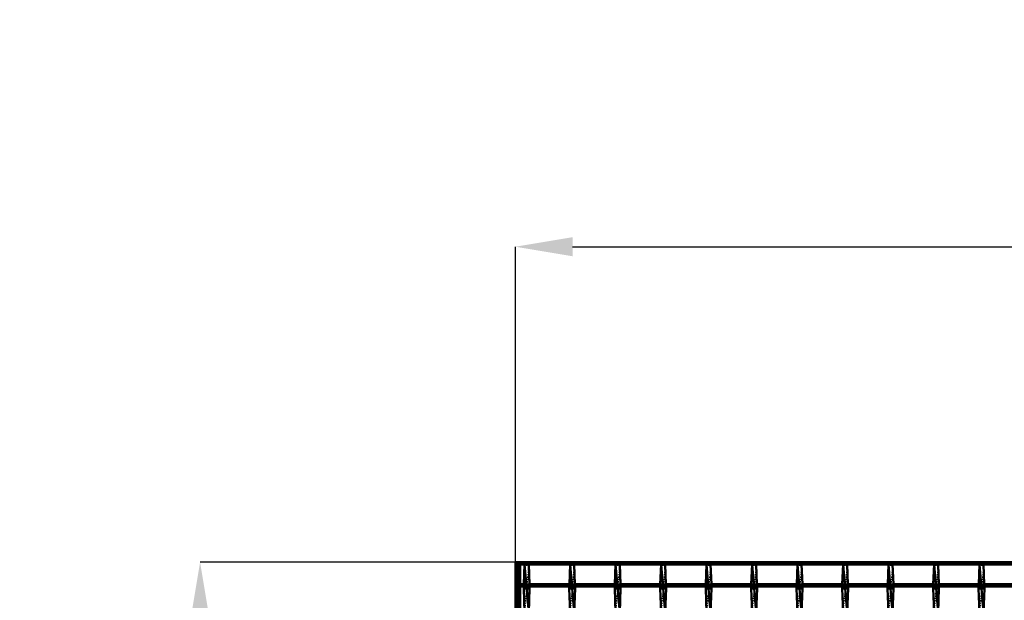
# Model space of a CAD drawing. Header units: millimetres. Extents: x -1015 to 657, y -500 to 954.
# Tile 12 of 29: x -1015 to -191, y 468 to 954. Entities that reach past the tile are written whole.
import ezdxf

# ---------------------------------------------------------------- set-up
doc = ezdxf.new("R2010")
doc.units = ezdxf.units.MM
doc.linetypes.add('Center', pattern=[1.5, 0.45, -0.5, 0.05, -0.5])
doc.linetypes.add('Dashed', pattern=[2, 1, -1])
for name, color, linetype, lineweight in [('2d ConnectionPoints', 7, 'Continuous', 50), ('AM_0', 7, 'Continuous', 50), ('AM_5', 3, 'Continuous', 25), ('AM_7', 7, 'Center', 25), ('AM_9', 6, 'Dashed', 25)]:
    doc.layers.add(name, color=color, linetype=linetype, lineweight=lineweight)
doc.dimstyles.new('ISO-25', dxfattribs={"dimtxt": 2.5, "dimasz": 2.5, "dimexe": 1.25, "dimexo": 0.625, "dimtad": 1, "dimtxsty": 'Standard', "dimcen": 2.5, "dimadec": 0, "dimazin": 0, "dimtfac": 1, "dimtmove": 0, "dimatfit": 3, "dimfxl": 1, "dimarcsym": 0})

# ---------------------------------------------------------------- blocks, each defined once
blk = doc.blocks.new('3_7wrbm7iinyitju14vuznlojvd________0_in_LSSP23034382111200100035010_4')
at = {"layer": 'AM_0'}
for p, q in [((-592.28, 498), (-592.87, 481.62)), ((-592.28, 498), (-588.82, 458)), ((-588.82, 498), (-592.28, 498)), ((-588.82, 498), (-588.23, 481.62)), ((-592.94, 479.62), (-593, 478)), ((-588.16, 479.62), (-588.1, 478)), ((-588.1, 478), (-593, 478)), ((-593, 478), (-592.28, 458)), ((-588.1, 478), (-588.82, 458))]:
    blk.add_line(p, q, dxfattribs=at)
at = {"layer": 'AM_9'}
for p, q in [((-588.82, 498), (-592.28, 458)), ((-592.87, 481.62), (-592.94, 479.62)), ((-588.23, 481.62), (-588.16, 479.62))]:
    blk.add_line(p, q, dxfattribs=at)
blk = doc.blocks.new('4_x8bz4mrtixzio3xnd18rldmpk________0_in_LSSP23034382111200100035010_4')
at = {"layer": 'AM_0'}
for p, q in [((-554.18, 498), (-554.77, 481.62)), ((-554.18, 498), (-550.72, 458)), ((-550.72, 498), (-554.18, 498)), ((-550.72, 498), (-550.13, 481.62)), ((-554.84, 479.62), (-554.9, 478)), ((-550.06, 479.62), (-550, 478)), ((-550, 478), (-554.9, 478)), ((-554.9, 478), (-554.18, 458)), ((-550, 478), (-550.72, 458))]:
    blk.add_line(p, q, dxfattribs=at)
at = {"layer": 'AM_9'}
for p, q in [((-550.72, 498), (-554.18, 458)), ((-554.77, 481.62), (-554.84, 479.62)), ((-550.13, 481.62), (-550.06, 479.62))]:
    blk.add_line(p, q, dxfattribs=at)
blk = doc.blocks.new('5_au5qsku16lpsyvsot01pnh52i________0_in_LSSP23034382111200100035010_4')
at = {"layer": 'AM_0'}
for p, q in [((-516.08, 498), (-516.67, 481.62)), ((-516.08, 498), (-512.62, 458)), ((-512.62, 498), (-516.08, 498)), ((-512.62, 498), (-512.03, 481.62)), ((-516.74, 479.62), (-516.8, 478)), ((-511.96, 479.62), (-511.9, 478)), ((-511.9, 478), (-516.8, 478)), ((-516.8, 478), (-516.08, 458)), ((-511.9, 478), (-512.62, 458))]:
    blk.add_line(p, q, dxfattribs=at)
at = {"layer": 'AM_9'}
for p, q in [((-512.62, 498), (-516.08, 458)), ((-516.67, 481.62), (-516.74, 479.62)), ((-512.03, 481.62), (-511.96, 479.62))]:
    blk.add_line(p, q, dxfattribs=at)
blk = doc.blocks.new('6_g7cdpm89c1rosoinhvq3vzt4g________0_in_LSSP23034382111200100035010_4')
at = {"layer": 'AM_0'}
for p, q in [((-477.98, 498), (-478.57, 481.62)), ((-477.98, 498), (-474.52, 458)), ((-474.52, 498), (-477.98, 498)), ((-474.52, 498), (-473.93, 481.62)), ((-478.64, 479.62), (-478.7, 478)), ((-473.86, 479.62), (-473.8, 478)), ((-473.8, 478), (-478.7, 478)), ((-478.7, 478), (-477.98, 458)), ((-473.8, 478), (-474.52, 458))]:
    blk.add_line(p, q, dxfattribs=at)
at = {"layer": 'AM_9'}
for p, q in [((-474.52, 498), (-477.98, 458)), ((-478.57, 481.62), (-478.64, 479.62)), ((-473.93, 481.62), (-473.86, 479.62))]:
    blk.add_line(p, q, dxfattribs=at)
blk = doc.blocks.new('7_4t493iahzo1ewymon7bb3542j________0_in_LSSP23034382111200100035010_4')
at = {"layer": 'AM_0'}
for p, q in [((-439.88, 498), (-440.47, 481.62)), ((-439.88, 498), (-436.42, 458)), ((-436.42, 498), (-439.88, 498)), ((-436.42, 498), (-435.83, 481.62)), ((-440.54, 479.62), (-440.6, 478)), ((-435.76, 479.62), (-435.7, 478)), ((-435.7, 478), (-440.6, 478)), ((-440.6, 478), (-439.88, 458)), ((-435.7, 478), (-436.42, 458))]:
    blk.add_line(p, q, dxfattribs=at)
at = {"layer": 'AM_9'}
for p, q in [((-436.42, 498), (-439.88, 458)), ((-440.47, 481.62), (-440.54, 479.62)), ((-435.83, 481.62), (-435.76, 479.62))]:
    blk.add_line(p, q, dxfattribs=at)
blk = doc.blocks.new('8_4ei9pobs5p63kxmeuo1r919hd________0_in_LSSP23034382111200100035010_4')
at = {"layer": 'AM_0'}
for p, q in [((-401.78, 498), (-402.37, 481.62)), ((-401.78, 498), (-398.32, 458)), ((-398.32, 498), (-401.78, 498)), ((-398.32, 498), (-397.73, 481.62)), ((-402.44, 479.62), (-402.5, 478)), ((-397.66, 479.62), (-397.6, 478)), ((-397.6, 478), (-402.5, 478)), ((-402.5, 478), (-401.78, 458)), ((-397.6, 478), (-398.32, 458))]:
    blk.add_line(p, q, dxfattribs=at)
at = {"layer": 'AM_9'}
for p, q in [((-398.32, 498), (-401.78, 458)), ((-402.37, 481.62), (-402.44, 479.62)), ((-397.73, 481.62), (-397.66, 479.62))]:
    blk.add_line(p, q, dxfattribs=at)
blk = doc.blocks.new('9_1dtxgxrcecm2sekvxt5zm76qg________0_in_LSSP23034382111200100035010_4')
at = {"layer": 'AM_0'}
for p, q in [((-363.68, 498), (-364.27, 481.62)), ((-363.68, 498), (-360.22, 458)), ((-360.22, 498), (-363.68, 498)), ((-360.22, 498), (-359.63, 481.62)), ((-364.34, 479.62), (-364.4, 478)), ((-359.56, 479.62), (-359.5, 478)), ((-359.5, 478), (-364.4, 478)), ((-364.4, 478), (-363.68, 458)), ((-359.5, 478), (-360.22, 458))]:
    blk.add_line(p, q, dxfattribs=at)
at = {"layer": 'AM_9'}
for p, q in [((-360.22, 498), (-363.68, 458)), ((-364.27, 481.62), (-364.34, 479.62)), ((-359.63, 481.62), (-359.56, 479.62))]:
    blk.add_line(p, q, dxfattribs=at)
blk = doc.blocks.new('10_enaftc6skjzk5pmqr5htnremq________0_in_LSSP23034382111200100035010_4')
at = {"layer": 'AM_0'}
for p, q in [((-325.58, 498), (-326.17, 481.62)), ((-325.58, 498), (-322.12, 458)), ((-322.12, 498), (-325.58, 498)), ((-322.12, 498), (-321.53, 481.62)), ((-326.24, 479.62), (-326.3, 478)), ((-321.46, 479.62), (-321.4, 478)), ((-321.4, 478), (-326.3, 478)), ((-326.3, 478), (-325.58, 458)), ((-321.4, 478), (-322.12, 458))]:
    blk.add_line(p, q, dxfattribs=at)
at = {"layer": 'AM_9'}
for p, q in [((-322.12, 498), (-325.58, 458)), ((-326.17, 481.62), (-326.24, 479.62)), ((-321.53, 481.62), (-321.46, 479.62))]:
    blk.add_line(p, q, dxfattribs=at)
blk = doc.blocks.new('11_9r05q80eah3ocpiowgy894jhm________0_in_LSSP23034382111200100035010_4')
at = {"layer": 'AM_0'}
for p, q in [((-287.48, 498), (-288.07, 481.62)), ((-287.48, 498), (-284.02, 458)), ((-284.02, 498), (-287.48, 498)), ((-284.02, 498), (-283.43, 481.62)), ((-288.14, 479.62), (-288.2, 478)), ((-283.36, 479.62), (-283.3, 478)), ((-283.3, 478), (-288.2, 478)), ((-288.2, 478), (-287.48, 458)), ((-283.3, 478), (-284.02, 458))]:
    blk.add_line(p, q, dxfattribs=at)
at = {"layer": 'AM_9'}
for p, q in [((-284.02, 498), (-287.48, 458)), ((-288.07, 481.62), (-288.14, 479.62)), ((-283.43, 481.62), (-283.36, 479.62))]:
    blk.add_line(p, q, dxfattribs=at)
blk = doc.blocks.new('12_hw4xsobmwpubuep6j9njqtwuf________0_in_LSSP23034382111200100035010_4')
at = {"layer": 'AM_0'}
for p, q in [((-249.38, 498), (-249.97, 481.62)), ((-249.38, 498), (-245.92, 458)), ((-245.92, 498), (-249.38, 498)), ((-245.92, 498), (-245.33, 481.62)), ((-250.04, 479.62), (-250.1, 478)), ((-245.26, 479.62), (-245.2, 478)), ((-245.2, 478), (-250.1, 478)), ((-250.1, 478), (-249.38, 458)), ((-245.2, 478), (-245.92, 458))]:
    blk.add_line(p, q, dxfattribs=at)
at = {"layer": 'AM_9'}
for p, q in [((-245.92, 498), (-249.38, 458)), ((-249.97, 481.62), (-250.04, 479.62)), ((-245.33, 481.62), (-245.26, 479.62))]:
    blk.add_line(p, q, dxfattribs=at)
blk = doc.blocks.new('13_degqc0vmkqrz8p42gkclhe0ut________0_in_LSSP23034382111200100035010_4')
at = {"layer": 'AM_0'}
for p, q in [((-211.28, 498), (-211.87, 481.62)), ((-211.28, 498), (-207.82, 458)), ((-207.82, 498), (-211.28, 498)), ((-207.82, 498), (-207.23, 481.62)), ((-211.94, 479.62), (-212, 478)), ((-207.16, 479.62), (-207.1, 478)), ((-207.1, 478), (-212, 478)), ((-212, 478), (-211.28, 458)), ((-207.1, 478), (-207.82, 458))]:
    blk.add_line(p, q, dxfattribs=at)
at = {"layer": 'AM_9'}
for p, q in [((-207.82, 498), (-211.28, 458)), ((-211.87, 481.62), (-211.94, 479.62)), ((-207.23, 481.62), (-207.16, 479.62))]:
    blk.add_line(p, q, dxfattribs=at)
blk = doc.blocks.new('35_v6czn0qem4jfgqazls7ar740j________0_in_LSSP23034382111200100035010_4')
at = {"layer": 'AM_0'}
for p, q in [((-600, 500), (600, 500)), ((-600, 498), (-600, 500)), ((-600, 498), (600, 498))]:
    blk.add_line(p, q, dxfattribs=at)
blk = doc.blocks.new('64_z6xnhcv20mnz98p8ulxux9dek________0_in_LSSP23034382111200100035010_4')
at = {"layer": 'AM_0'}
for p, q in [((-592.28, 481.62), (-598, 481.62)), ((-598, 481.62), (-598, 479.62)), ((-592.28, 479.62), (-598, 479.62)), ((-592.28, 481.62), (-592.28, 479.62)), ((-554.18, 481.62), (-588.82, 481.62)), ((-588.82, 479.62), (-588.82, 481.62)), ((-554.18, 479.62), (-588.82, 479.62)), ((-554.18, 481.62), (-554.18, 479.62)), ((-516.08, 481.62), (-550.72, 481.62)), ((-550.72, 479.62), (-550.72, 481.62)), ((-516.08, 479.62), (-550.72, 479.62)), ((-516.08, 481.62), (-516.08, 479.62)), ((-477.98, 481.62), (-512.62, 481.62)), ((-512.62, 479.62), (-512.62, 481.62)), ((-477.98, 479.62), (-512.62, 479.62)), ((-477.98, 481.62), (-477.98, 479.62)), ((-439.88, 481.62), (-474.52, 481.62)), ((-474.52, 479.62), (-474.52, 481.62)), ((-439.88, 479.62), (-474.52, 479.62)), ((-439.88, 481.62), (-439.88, 479.62)), ((-401.78, 481.62), (-436.42, 481.62)), ((-436.42, 479.62), (-436.42, 481.62)), ((-401.78, 479.62), (-436.42, 479.62)), ((-401.78, 481.62), (-401.78, 479.62)), ((-363.68, 481.62), (-398.32, 481.62)), ((-398.32, 479.62), (-398.32, 481.62)), ((-363.68, 479.62), (-398.32, 479.62)), ((-363.68, 481.62), (-363.68, 479.62)), ((-325.58, 481.62), (-360.22, 481.62)), ((-360.22, 479.62), (-360.22, 481.62)), ((-325.58, 479.62), (-360.22, 479.62)), ((-325.58, 481.62), (-325.58, 479.62)), ((-287.48, 481.62), (-322.12, 481.62)), ((-322.12, 479.62), (-322.12, 481.62)), ((-287.48, 479.62), (-322.12, 479.62)), ((-287.48, 481.62), (-287.48, 479.62)), ((-249.38, 481.62), (-284.02, 481.62)), ((-284.02, 479.62), (-284.02, 481.62)), ((-249.38, 479.62), (-284.02, 479.62)), ((-249.38, 481.62), (-249.38, 479.62)), ((-211.28, 481.62), (-245.92, 481.62)), ((-245.92, 479.62), (-245.92, 481.62)), ((-211.28, 479.62), (-245.92, 479.62)), ((-211.28, 481.62), (-211.28, 479.62)), ((-173.18, 481.62), (-207.82, 481.62)), ((-207.82, 479.62), (-207.82, 481.62)), ((-173.18, 479.62), (-207.82, 479.62))]:
    blk.add_line(p, q, dxfattribs=at)
at = {"layer": 'AM_7'}
for p, q in [((-590.55, 482.82), (-590.55, 478.42)), ((-552.45, 482.82), (-552.45, 478.42)), ((-514.35, 482.82), (-514.35, 478.42)), ((-476.25, 482.82), (-476.25, 478.42)), ((-438.15, 482.82), (-438.15, 478.42)), ((-400.05, 482.82), (-400.05, 478.42)), ((-361.95, 482.82), (-361.95, 478.42)), ((-323.85, 482.82), (-323.85, 478.42)), ((-285.75, 482.82), (-285.75, 478.42)), ((-247.65, 482.82), (-247.65, 478.42)), ((-209.55, 482.82), (-209.55, 478.42))]:
    blk.add_line(p, q, dxfattribs=at)
at = {"layer": 'AM_9'}
for p, q in [((-593, 481.62), (-593, 479.62)), ((-588.82, 481.62), (-592.28, 481.62)), ((-592.28, 479.62), (-588.82, 479.62)), ((-588.1, 479.62), (-588.1, 481.62)), ((-554.9, 481.62), (-554.9, 479.62)), ((-550.72, 481.62), (-554.18, 481.62)), ((-554.18, 479.62), (-550.72, 479.62)), ((-550, 479.62), (-550, 481.62)), ((-516.8, 481.62), (-516.8, 479.62)), ((-512.62, 481.62), (-516.08, 481.62)), ((-516.08, 479.62), (-512.62, 479.62)), ((-511.9, 479.62), (-511.9, 481.62)), ((-478.7, 481.62), (-478.7, 479.62)), ((-474.52, 481.62), (-477.98, 481.62)), ((-477.98, 479.62), (-474.52, 479.62)), ((-473.8, 479.62), (-473.8, 481.62)), ((-440.6, 481.62), (-440.6, 479.62)), ((-436.42, 481.62), (-439.88, 481.62)), ((-439.88, 479.62), (-436.42, 479.62)), ((-435.7, 479.62), (-435.7, 481.62)), ((-402.5, 481.62), (-402.5, 479.62)), ((-398.32, 481.62), (-401.78, 481.62)), ((-401.78, 479.62), (-398.32, 479.62)), ((-397.6, 479.62), (-397.6, 481.62)), ((-364.4, 481.62), (-364.4, 479.62)), ((-360.22, 481.62), (-363.68, 481.62)), ((-363.68, 479.62), (-360.22, 479.62)), ((-359.5, 479.62), (-359.5, 481.62)), ((-326.3, 481.62), (-326.3, 479.62)), ((-322.12, 481.62), (-325.58, 481.62)), ((-325.58, 479.62), (-322.12, 479.62)), ((-321.4, 479.62), (-321.4, 481.62)), ((-288.2, 481.62), (-288.2, 479.62)), ((-284.02, 481.62), (-287.48, 481.62)), ((-287.48, 479.62), (-284.02, 479.62)), ((-283.3, 479.62), (-283.3, 481.62)), ((-250.1, 481.62), (-250.1, 479.62)), ((-245.92, 481.62), (-249.38, 481.62)), ((-249.38, 479.62), (-245.92, 479.62)), ((-245.2, 479.62), (-245.2, 481.62)), ((-212, 481.62), (-212, 479.62)), ((-207.82, 481.62), (-211.28, 481.62)), ((-211.28, 479.62), (-207.82, 479.62)), ((-207.1, 479.62), (-207.1, 481.62))]:
    blk.add_line(p, q, dxfattribs=at)
blk = doc.blocks.new('65_4hqcuy1kjfegofo44eydgm5hm________0_in_LSSP23034382111200100035010_4')
at = {"layer": 'AM_0'}
for p, q in [((-598, 498), (-600, 498)), ((-600, -498), (-600, 498)), ((-598, -498), (-598, 498)), ((-596.05, 481.62), (-596.05, 498)), ((-596.05, 447.29), (-596.05, 479.62))]:
    blk.add_line(p, q, dxfattribs=at)
at = {"layer": 'AM_9'}
for p, q in [((-598.99, -498), (-598.99, 498)), ((-598.55, -498), (-598.55, 498)), ((-596.05, 479.62), (-596.05, 481.62))]:
    blk.add_line(p, q, dxfattribs=at)
blk = doc.blocks.new('*D66')
at = {"layer": 'AM_5', "color": 0, "lineweight": -2}
for p, q in [((-600, 500), (-864, 500)), ((-864, 452), (-864, 250.72)), ((-864, -452), (-864, -250.72)), ((-600, -500), (-864, -500))]:
    blk.add_line(p, q, dxfattribs=at)
at = {"layer": 'AM_5', "color": 0}
for points in [[(-856, 452), (-872, 452), (-864, 500)], [(-872, -452), (-856, -452), (-864, -500)]]:
    blk.add_solid(points, dxfattribs=at)
at = {"layer": 'Defpoints', "color": 0}
for p in [(-600, 500), (-864, -500), (-600, -500)]:
    blk.add_point(p, dxfattribs=at)
at = {"layer": 'AM_5', "color": 0, "insert": (-864, 0), "char_height": 48, "attachment_point": 5, "rotation": 90}
blk.add_mtext('B = 1000 mm', dxfattribs=at)
blk = doc.blocks.new('*D68')
at = {"layer": 'AM_5', "color": 0, "lineweight": -2}
for p, q in [((-600, 500), (-600, 764)), ((-552, 764), (552, 764)), ((600, 500), (600, 764))]:
    blk.add_line(p, q, dxfattribs=at)
at = {"layer": 'AM_5', "color": 0}
for points in [[(-552, 772), (-552, 756), (-600, 764)], [(552, 756), (552, 772), (600, 764)]]:
    blk.add_solid(points, dxfattribs=at)
at = {"layer": 'Defpoints', "color": 0}
for p in [(600, 764), (-600, 500), (600, 500)]:
    blk.add_point(p, dxfattribs=at)
at = {"layer": 'AM_5', "color": 0, "insert": (0, 802.9), "char_height": 48, "attachment_point": 5}
blk.add_mtext('L = 1200 mm', dxfattribs=at)

msp = doc.modelspace()

# ---------------------------------------------------------------- linework, layer by layer
at = {"layer": '2d ConnectionPoints'}
for p in [(-590.55, 498), (-590.55, 498), (-552.45, 498), (-552.45, 498), (-514.35, 498), (-514.35, 498), (-476.25, 498), (-476.25, 498), (-438.15, 498), (-438.15, 498), (-400.05, 498), (-400.05, 498), (-361.95, 498), (-361.95, 498), (-323.85, 498), (-323.85, 498), (-285.75, 498), (-285.75, 498), (-247.65, 498), (-247.65, 498), (-209.55, 498), (-209.55, 498), (-598, 480.62), (-598, 480.62)]:
    msp.add_point(p, dxfattribs=at)

# ---------------------------------------------------------------- block references
for name in ['35_v6czn0qem4jfgqazls7ar740j________0_in_LSSP23034382111200100035010_4', '65_4hqcuy1kjfegofo44eydgm5hm________0_in_LSSP23034382111200100035010_4', '3_7wrbm7iinyitju14vuznlojvd________0_in_LSSP23034382111200100035010_4', '4_x8bz4mrtixzio3xnd18rldmpk________0_in_LSSP23034382111200100035010_4', '5_au5qsku16lpsyvsot01pnh52i________0_in_LSSP23034382111200100035010_4', '6_g7cdpm89c1rosoinhvq3vzt4g________0_in_LSSP23034382111200100035010_4', '7_4t493iahzo1ewymon7bb3542j________0_in_LSSP23034382111200100035010_4', '8_4ei9pobs5p63kxmeuo1r919hd________0_in_LSSP23034382111200100035010_4', '9_1dtxgxrcecm2sekvxt5zm76qg________0_in_LSSP23034382111200100035010_4', '10_enaftc6skjzk5pmqr5htnremq________0_in_LSSP23034382111200100035010_4', '11_9r05q80eah3ocpiowgy894jhm________0_in_LSSP23034382111200100035010_4', '12_hw4xsobmwpubuep6j9njqtwuf________0_in_LSSP23034382111200100035010_4', '13_degqc0vmkqrz8p42gkclhe0ut________0_in_LSSP23034382111200100035010_4', '64_z6xnhcv20mnz98p8ulxux9dek________0_in_LSSP23034382111200100035010_4']:
    msp.add_blockref(name, (0, 0))

# ---------------------------------------------------------------- dimensions: what is measured, and where the dimension line sits
at = {"layer": 'AM_5'}
dim = msp.add_linear_dim(base=(600, 764), p1=(-600, 500), p2=(600, 500), text='L = 1200 mm', dimstyle='ISO-25', override={"dimtxt": 48, "dimasz": 48, "dimexe": 0, "dimexo": 0, "dimgap": 14.4}, dxfattribs=at)
dim.commit()
dim.dimension.update_dxf_attribs({"geometry": '*D68', "text_midpoint": (0, 764), "dimtype": 160})
dim = msp.add_linear_dim(base=(-864, -500), p1=(-600, 500), p2=(-600, -500), angle=90, text='B = 1000 mm', dimstyle='ISO-25', override={"dimtxt": 48, "dimasz": 48, "dimexe": 0, "dimexo": 0, "dimgap": 14.4}, dxfattribs=at)
dim.commit()
dim.dimension.update_dxf_attribs({"geometry": '*D66', "text_midpoint": (-864, 0), "dimtype": 160, "text_rotation": 90})

doc.saveas('drawing.dxf')
